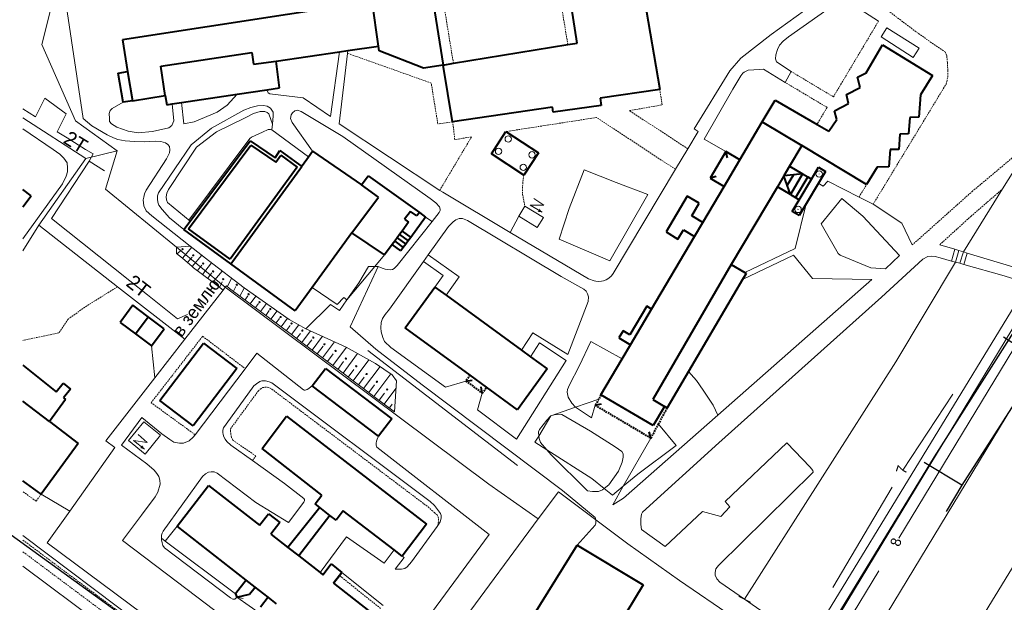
# Model space of a CAD drawing. Extents: x 13 to 4138, y -4831 to -1000.
# Tile 156 of 203: x 1999 to 2305, y -1722 to -1541. Entities that reach past the tile are written whole.
import ezdxf
from ezdxf.enums import TextEntityAlignment as Align

# ---------------------------------------------------------------- set-up
doc = ezdxf.new("R2010")
doc.units = 0
doc.header["$MEASUREMENT"] = 0
doc.linetypes.add('DASHED', pattern=[0.75, 0.5, -0.25])
for name, color, linetype in [('11', 7, 'CONTINUOUS'), ('13', 7, 'CONTINUOUS'), ('16', 7, 'CONTINUOUS'), ('18', 7, 'CONTINUOUS'), ('19', 7, 'CONTINUOUS'), ('24', 7, 'CONTINUOUS'), ('25', 7, 'CONTINUOUS'), ('37', 7, 'CONTINUOUS'), ('40', 7, 'CONTINUOUS'), ('42', 7, 'CONTINUOUS'), ('6', 7, 'CONTINUOUS'), ('7', 7, 'CONTINUOUS'), ('ПЕШЕХОДНЫЕ_ДОРОЖКИ', 3, 'CONTINUOUS'), ('ТРОТУАРЫ', 7, 'CONTINUOUS')]:
    doc.layers.add(name, color=color, linetype=linetype)
doc.styles.get("Standard").update_dxf_attribs({"font": 'txt', "height": 0.2})

msp = doc.modelspace()

# ---------------------------------------------------------------- linework, layer by layer
at = {"layer": '11', "color": 253, "linetype": 'Continuous', "lineweight": 0}
for p, q in [((2010.84, -1528.99), (2005.91, -1548.88)), ((2005.91, -1548.88), (2016.32, -1572.53)), ((2000, -1571.61), (2019.57, -1584.25)), ((2016.32, -1572.53), (2029.27, -1581.88)), ((2077.4, -1575.36), (2088.81, -1583.69)), ((2029.27, -1581.88), (2025.65, -1593.77)), ((2019.57, -1584.25), (2004.92, -1604.98)), ((2304.51, -1593.7), (2310.31, -1584.48)), ((2169.84, -1599.73), (2174.48, -1587.8)), ((2174.48, -1587.8), (2184.44, -1591.67)), ((2025.65, -1593.77), (2047.7, -1611.78)), ((2184.44, -1591.67), (2194.2, -1595.46)), ((2292.32, -1613.23), (2304.51, -1593.7)), ((2194.2, -1595.46), (2182.39, -1615.99)), ((2166.73, -1609.34), (2169.84, -1599.73)), ((2004.92, -1604.98), (2000, -1612.88)), ((2004.92, -1604.98), (2029.39, -1624.07)), ((2182.39, -1615.99), (2166.73, -1609.34)), ((2047.7, -1611.78), (2062.9, -1624.19)), ((2112.4, -1614.21), (2109.39, -1617.82)), ((2109.39, -1617.82), (2100.71, -1628.15)), ((2271.31, -1647.44), (2289.86, -1616.42)), ((2029.39, -1624.07), (2050.31, -1640.39)), ((2050.31, -1640.39), (2062.19, -1625.11)), ((2062.19, -1625.11), (2062.9, -1624.19)), ((2062.9, -1624.19), (2144.79, -1685.44)), ((2097.64, -1629.58), (2089.88, -1624.33)), ((2099.73, -1627.46), (2097.64, -1629.58)), ((2100.71, -1628.15), (2099.73, -1627.46)), ((2040.97, -1652.41), (2050.31, -1640.39)), ((2039.98, -1642.46), (2040.97, -1652.41)), ((2224.33, -1721.15), (2271.31, -1647.44)), ((2025.79, -1671.94), (2040.97, -1652.41)), ((2164.12, -1664.17), (2171.72, -1661.45)), ((2171.72, -1661.45), (2178.99, -1659.02)), ((2160.31, -1670.48), (2164.12, -1664.17)), ((2197.54, -1666.78), (2203.05, -1673.36)), ((2159.16, -1672.33), (2160.31, -1670.48)), ((2014.54, -1693.78), (2028.52, -1673.97)), ((2028.52, -1673.97), (2025.79, -1671.94)), ((2162.85, -1674.71), (2159.16, -1672.33)), ((2203.05, -1673.36), (2191.17, -1682.31)), ((2176.79, -1683.68), (2162.85, -1674.71)), ((2191.17, -1682.31), (2186.61, -1686.06)), ((2144.79, -1685.44), (2160.13, -1696.19)), ((2180.64, -1686.77), (2176.79, -1683.68)), ((2186.61, -1686.06), (2183.23, -1688.85)), ((2014.54, -1693.78), (2005.64, -1688.52)), ((2160.13, -1696.19), (2166.44, -1687.79)), ((2166.44, -1687.79), (2178.05, -1696.46)), ((2183.23, -1688.85), (2180.64, -1686.77)), ((2007.57, -1703.65), (2014.54, -1693.78)), ((2160.13, -1696.19), (2123.03, -1746.51)), ((2178.05, -1696.46), (2188.03, -1703.92)), ((2072.16, -1751.55), (2007.57, -1703.65)), ((2188.03, -1703.92), (2204.09, -1715.29)), ((2204.09, -1715.29), (2220.77, -1726.73)), ((2222.54, -1720.26), (2226.12, -1722.04))]:
    msp.add_line(p, q, dxfattribs=at)
at = {"layer": '13', "color": 253, "linetype": 'Continuous', "lineweight": 40}
for p, q in [((2172.28, -1548.39), (2168.59, -1525)), ((2126.56, -1529.46), (2130.6, -1555.2)), ((2108.53, -1535.52), (2030.91, -1547.41)), ((2110.55, -1549.32), (2108.53, -1535.52)), ((2193.11, -1534.35), (2197.95, -1562.84)), ((2030.91, -1547.41), (2032.55, -1557.23)), ((2169.36, -1548.87), (2172.28, -1548.39)), ((2042.83, -1555.57), (2071.17, -1551.36)), ((2071.17, -1551.36), (2071.7, -1554.95)), ((2078.7, -1554.04), (2098.38, -1551.12)), ((2098.38, -1551.12), (2101.02, -1550.73)), ((2101.02, -1550.73), (2110.55, -1549.32)), ((2110.77, -1550.78), (2110.55, -1549.32)), ((2124.53, -1556.17), (2110.77, -1550.78)), ((2133.81, -1554.67), (2169.36, -1548.87)), ((2262.08, -1557.68), (2267.18, -1548.93)), ((2267.18, -1548.93), (2282.72, -1558.46)), ((2071.7, -1554.95), (2078.7, -1554.04)), ((2079.8, -1562.28), (2078.7, -1554.04)), ((2130.6, -1555.2), (2133.81, -1554.67)), ((2029.61, -1557.72), (2032.55, -1557.23)), ((2031.12, -1566.78), (2029.61, -1557.72)), ((2032.55, -1557.23), (2034.07, -1566.29)), ((2044.25, -1564.7), (2042.83, -1555.57)), ((2130.6, -1555.2), (2124.53, -1556.17)), ((2133.57, -1572.84), (2130.6, -1555.2)), ((2259.44, -1559.02), (2262.08, -1557.68)), ((2260.29, -1562.17), (2259.44, -1559.02)), ((2282.72, -1558.46), (2279.03, -1564.42)), ((2066.54, -1564.27), (2075.82, -1562.88)), ((2075.82, -1562.88), (2079.8, -1562.28)), ((2197.95, -1562.84), (2179.45, -1565.55)), ((2197.95, -1562.84), (2197.95, -1562.84)), ((2256, -1564.41), (2260.29, -1562.17)), ((2034.07, -1566.29), (2031.12, -1566.78)), ((2034.07, -1566.29), (2044.25, -1564.7)), ((2044.25, -1564.7), (2044.78, -1567.55)), ((2046.43, -1567.3), (2049.27, -1566.87)), ((2049.27, -1566.87), (2066.54, -1564.27)), ((2179.45, -1565.55), (2179.72, -1567.82)), ((2229.81, -1572.9), (2233.82, -1566.11)), ((2233.82, -1566.11), (2246.83, -1573.63)), ((2256.61, -1567.16), (2256, -1564.41)), ((2279.03, -1564.42), (2278.46, -1571.41)), ((2044.78, -1567.55), (2046.43, -1567.3)), ((2164.65, -1568.31), (2133.57, -1572.84)), ((2164.86, -1569.9), (2164.65, -1568.31)), ((2179.72, -1567.82), (2164.86, -1569.9)), ((2252.3, -1569.39), (2256.61, -1567.16)), ((2252.96, -1572.09), (2252.3, -1569.39)), ((2222.86, -1584.65), (2229.81, -1572.9)), ((2229.81, -1572.9), (2242.07, -1580.21)), ((2250.54, -1575.78), (2252.96, -1572.09)), ((2275.66, -1571.48), (2275.29, -1576.55)), ((2278.46, -1571.41), (2275.66, -1571.48)), ((2145.63, -1582.78), (2150.14, -1575.88)), ((2150.14, -1575.88), (2160.22, -1582.48)), ((2246.83, -1573.63), (2250.54, -1575.78)), ((2051.94, -1603.75), (2070.63, -1578.73)), ((2070.63, -1578.73), (2078.4, -1584.01)), ((2272.58, -1576.66), (2272.24, -1581.43)), ((2275.29, -1576.55), (2272.58, -1576.66)), ((2051.45, -1606.07), (2070.86, -1580.1)), ((2070.86, -1580.1), (2078.66, -1585.39)), ((2078.4, -1584.01), (2079.89, -1581.8)), ((2079.89, -1581.8), (2086.65, -1586.7)), ((2088.81, -1583.69), (2090.05, -1581.95)), ((2090.05, -1581.95), (2105.24, -1592.37)), ((2218.48, -1582.06), (2213.59, -1590.33)), ((2218.97, -1584), (2218.48, -1582.06)), ((2222.86, -1584.65), (2218.48, -1582.06)), ((2242.07, -1580.21), (2238.28, -1586.6)), ((2262.24, -1592.34), (2242.07, -1580.21)), ((2269.53, -1581.49), (2269.14, -1586.82)), ((2272.24, -1581.43), (2269.53, -1581.49)), ((2078.66, -1585.39), (2080.14, -1583.22)), ((2080.14, -1583.22), (2085.25, -1586.92)), ((2086.94, -1586.3), (2088.81, -1583.69)), ((2155.71, -1589.38), (2145.63, -1582.78)), ((2160.22, -1582.48), (2155.71, -1589.38)), ((2217.97, -1592.92), (2222.86, -1584.65)), ((2085.25, -1586.92), (2064.4, -1615.51)), ((2065.21, -1616.1), (2086.06, -1587.51)), ((2086.06, -1587.51), (2086.65, -1586.7)), ((2086.65, -1586.7), (2086.94, -1586.3)), ((2238.28, -1586.6), (2236.49, -1589.63)), ((2238.28, -1586.6), (2242.34, -1589)), ((2249.42, -1588.24), (2241.26, -1601.97)), ((2245.09, -1590.63), (2247.27, -1586.97)), ((2247.27, -1586.97), (2249.42, -1588.24)), ((2265.53, -1586.92), (2262.24, -1592.34)), ((2269.14, -1586.82), (2265.53, -1586.92)), ((2105.24, -1592.37), (2107.34, -1589.58)), ((2107.34, -1589.58), (2123.23, -1600.99)), ((2215.52, -1589.84), (2213.59, -1590.33)), ((2213.59, -1590.33), (2217.97, -1592.92)), ((2236.49, -1589.63), (2234.5, -1593)), ((2239.55, -1589.3), (2236.49, -1589.63)), ((2237.53, -1592.54), (2236.49, -1589.63)), ((2239.55, -1589.3), (2237.53, -1592.54)), ((2242.34, -1589), (2238.55, -1595.41)), ((2242.34, -1589), (2239.55, -1589.3)), ((2243.97, -1589.96), (2240.18, -1596.37)), ((2241.3, -1597.04), (2245.09, -1590.63)), ((2242.34, -1589), (2243.97, -1589.96)), ((2243.97, -1589.96), (2245.09, -1590.63)), ((2002.55, -1595.8), (2000, -1593.9)), ((2110.48, -1596.22), (2105.24, -1592.37)), ((2211.33, -1604.14), (2217.97, -1592.92)), ((2234.5, -1593), (2220.17, -1617.2)), ((2238.55, -1595.41), (2234.5, -1593)), ((2238.55, -1595.41), (2237.53, -1592.54)), ((2000, -1599.24), (2002.55, -1595.8)), ((2102.22, -1607.38), (2110.48, -1596.22)), ((2206.48, -1595.96), (2199.91, -1607.07)), ((2210.2, -1598.16), (2206.48, -1595.96)), ((2238.55, -1595.41), (2240.18, -1596.37)), ((2239.12, -1600.7), (2241.3, -1597.04)), ((2240.18, -1596.37), (2241.3, -1597.04)), ((2207.88, -1602.1), (2210.2, -1598.16)), ((2120.46, -1600.68), (2118.65, -1603.1)), ((2118.65, -1603.1), (2119.84, -1604.06)), ((2122.47, -1602.07), (2120.46, -1600.68)), ((2125.18, -1602.43), (2120.55, -1608.75)), ((2123.23, -1600.99), (2122.47, -1602.07)), ((2123.23, -1600.99), (2125.18, -1602.43)), ((2211.33, -1604.14), (2207.88, -1602.1)), ((2241.26, -1601.97), (2239.12, -1600.7)), ((2050.05, -1606.28), (2051.94, -1603.75)), ((2064.62, -1616.91), (2050.05, -1606.28)), ((2064.4, -1615.51), (2051.45, -1606.07)), ((2117.86, -1606.77), (2117.09, -1607.82)), ((2119.84, -1604.06), (2117.86, -1606.77)), ((2117.86, -1606.77), (2120.55, -1608.75)), ((2203.59, -1609.25), (2205.29, -1606.37)), ((2205.29, -1606.37), (2208.79, -1608.44)), ((2208.79, -1608.44), (2211.33, -1604.14)), ((2102.22, -1607.38), (2089.88, -1624.33)), ((2112.4, -1614.21), (2102.22, -1607.38)), ((2116.32, -1608.87), (2115.55, -1609.92)), ((2117.09, -1607.82), (2116.32, -1608.87)), ((2116.32, -1608.87), (2119.01, -1610.84)), ((2117.09, -1607.82), (2119.78, -1609.79)), ((2119.78, -1609.79), (2119.01, -1610.84)), ((2120.55, -1608.75), (2119.78, -1609.79)), ((2195.41, -1631.06), (2208.79, -1608.44)), ((2199.91, -1607.07), (2203.59, -1609.25)), ((2114.78, -1610.96), (2112.4, -1614.21)), ((2115.55, -1609.92), (2114.78, -1610.96)), ((2117.47, -1612.94), (2114.78, -1610.96)), ((2115.55, -1609.92), (2118.24, -1611.89)), ((2118.24, -1611.89), (2117.47, -1612.94)), ((2119.01, -1610.84), (2118.24, -1611.89)), ((2064.62, -1616.91), (2065.21, -1616.1)), ((2084.65, -1631.52), (2064.62, -1616.91)), ((2220.17, -1617.2), (2195.84, -1659.05)), ((2220.17, -1617.2), (2224.36, -1619.66)), ((2223.69, -1621.83), (2206.9, -1650.42)), ((2224.81, -1619.93), (2223.69, -1621.83)), ((2224.36, -1619.66), (2224.81, -1619.93)), ((2089.88, -1624.33), (2084.65, -1631.52)), ((2118.85, -1636.87), (2128.08, -1624.19)), ((2128.08, -1624.19), (2131.51, -1626.69)), ((2131.51, -1626.69), (2154.94, -1643.77)), ((2034.16, -1629.84), (2030.19, -1635.16)), ((2038.92, -1633.38), (2034.16, -1629.84)), ((2193.89, -1630.16), (2188.67, -1638.98)), ((2188.88, -1642.1), (2195.41, -1631.06)), ((2195.41, -1631.06), (2193.89, -1630.16)), ((2034.95, -1638.71), (2038.92, -1633.38)), ((2043.95, -1637.14), (2038.92, -1633.38)), ((2030.19, -1635.16), (2034.95, -1638.71)), ((2039.98, -1642.46), (2043.95, -1637.14)), ((2139, -1651.56), (2118.85, -1636.87)), ((2034.95, -1638.71), (2039.98, -1642.46)), ((2186.55, -1637.73), (2185.24, -1639.95)), ((2185.24, -1639.95), (2188.88, -1642.1)), ((2188.67, -1638.98), (2186.55, -1637.73)), ((2042.52, -1659.37), (2056.15, -1641.59)), ((2056.15, -1641.59), (2066.5, -1649.52)), ((2186.28, -1646.51), (2188.88, -1642.1)), ((2154.94, -1643.77), (2157.72, -1645.8)), ((2157.72, -1645.8), (2162.96, -1649.62)), ((2179.66, -1657.69), (2186.28, -1646.51)), ((2000, -1648.43), (2010.3, -1656.72)), ((2066.5, -1649.52), (2052.87, -1667.3)), ((2089.92, -1654.87), (2094.04, -1649.44)), ((2094.04, -1649.44), (2114.64, -1665.06)), ((2162.96, -1649.62), (2153.72, -1662.29)), ((2144.11, -1655.28), (2139, -1651.56)), ((2206.9, -1650.42), (2200.26, -1661.74)), ((2010.3, -1656.72), (2012.48, -1654.01)), ((2012.48, -1654.01), (2014.77, -1655.85)), ((2110.52, -1670.49), (2089.92, -1654.87)), ((2137.68, -1653.37), (2139.65, -1653.06)), ((2142.79, -1657.1), (2142.48, -1655.12)), ((2153.72, -1662.29), (2144.11, -1655.28)), ((2014.77, -1655.85), (2012.59, -1658.57)), ((2012.59, -1658.57), (2013.28, -1659.12)), ((2195.9, -1667.22), (2179.66, -1657.69)), ((2008.22, -1665.97), (2000, -1659.61)), ((2013.28, -1659.12), (2008.22, -1665.97)), ((2052.87, -1667.3), (2042.52, -1659.37)), ((2177.88, -1660.91), (2179.82, -1660.41)), ((2195.84, -1659.05), (2199.41, -1661.24)), ((2199.41, -1661.24), (2195.9, -1667.22)), ((2200.26, -1661.74), (2199.41, -1661.24)), ((2008.22, -1665.97), (2017.2, -1672.78)), ((2114.64, -1665.06), (2110.52, -1670.49)), ((2195.22, -1671.09), (2194.64, -1669.17)), ((2017.2, -1672.78), (2005.64, -1688.52)), ((2005.64, -1688.52), (2000, -1684.39))]:
    msp.add_line(p, q, dxfattribs=at)
at = {"layer": '13', "color": 253, "linetype": 'DASHED', "lineweight": 40}
for p, q in [((2139, -1651.56), (2137.68, -1653.37)), ((2137.68, -1653.37), (2142.79, -1657.1)), ((2142.79, -1657.1), (2144.11, -1655.28)), ((2179.66, -1657.69), (2178.99, -1659.02)), ((2178.99, -1659.02), (2177.88, -1660.91)), ((2177.88, -1660.91), (2195.22, -1671.09)), ((2197.54, -1666.78), (2200.26, -1661.74)), ((2195.22, -1671.09), (2197.54, -1666.78))]:
    msp.add_line(p, q, dxfattribs=at)
at = {"layer": '16', "color": 253, "linetype": 'Continuous', "lineweight": 0}
for p, q in [((2158.81, -1596.71), (2161.91, -1598.77)), ((2154.12, -1602.18), (2156.01, -1599.07)), ((2156.01, -1599.07), (2161.76, -1602.57)), ((2161.91, -1598.77), (2157.66, -1598.77)), ((2157.66, -1598.77), (2161.35, -1600.93)), ((2159.87, -1605.68), (2154.12, -1602.18)), ((2161.76, -1602.57), (2159.87, -1605.68)), ((2032.85, -1671.84), (2037.6, -1666)), ((2037.6, -1666), (2042.76, -1670.2)), ((2035.81, -1670), (2038.61, -1672.46)), ((2042.76, -1670.2), (2038.02, -1676.04)), ((2038.02, -1676.04), (2032.85, -1671.84)), ((2038.61, -1672.46), (2034.4, -1671.88)), ((2034.4, -1671.88), (2037.77, -1674.52))]:
    msp.add_line(p, q, dxfattribs=at)
for points in [[(2161.35, -1600.93), (2160.57, -1599.85), (2159.99, -1600.77)], [(2037.77, -1674.52), (2037.13, -1673.35), (2036.44, -1674.19)]]:
    msp.add_solid(points, dxfattribs=at)
at = {"layer": '18', "color": 253, "linetype": 'Continuous', "lineweight": 0}
for p, q in [((2003.87, -1571.34), (2006.85, -1565.55)), ((2006.85, -1565.55), (2013.39, -1570.39)), ((2000, -1568.77), (2003.87, -1571.34)), ((2013.39, -1570.39), (2010.68, -1575.99)), ((2010.68, -1575.99), (2013.73, -1577.86)), ((2013.73, -1577.86), (2019.49, -1581.4)), ((2019.49, -1581.4), (2021.78, -1582.81)), ((2020.56, -1585.07), (2008.83, -1602.84)), ((2021.78, -1582.81), (2020.56, -1585.07)), ((2020.56, -1585.07), (2025.31, -1588.05)), ((2008.83, -1602.84), (2033.24, -1622.24)), ((2033.24, -1622.24), (2038.69, -1626.57)), ((2038.69, -1626.57), (2048.08, -1634.03)), ((2048.08, -1634.03), (2051.2, -1632.72))]:
    msp.add_line(p, q, dxfattribs=at)
at = {"layer": '24', "color": 253, "linetype": 'DASHED', "lineweight": 0}
for p, q in [((2169.36, -1548.87), (2165.06, -1522.57)), ((2133.81, -1554.67), (2129.6, -1528.92)), ((2278.25, -1545.36), (2268.16, -1537.75)), ((2265.96, -1541.56), (2251.93, -1565.08)), ((2286.77, -1551.25), (2278.25, -1545.36)), ((2126.9, -1560.81), (2100.91, -1551.58)), ((2287.17, -1552.31), (2286.77, -1551.25)), ((2287.36, -1554.47), (2287.17, -1552.31)), ((2287.49, -1557.04), (2287.36, -1554.47)), ((2251.93, -1565.08), (2238.82, -1557.25)), ((2287.49, -1558.94), (2287.49, -1557.04)), ((2128.96, -1573.48), (2126.9, -1560.81)), ((2249.96, -1568.38), (2236.92, -1560.6)), ((2286.97, -1561.11), (2287.49, -1558.94)), ((2198.69, -1567.58), (2197.95, -1562.84)), ((2264.28, -1598.45), (2286.97, -1561.11)), ((2188.51, -1569.38), (2198.69, -1567.58)), ((2206.64, -1581.19), (2188.51, -1569.38)), ((2249.96, -1568.38), (2246.83, -1573.63)), ((2133.57, -1572.84), (2128.96, -1573.48)), ((2134.26, -1578.41), (2133.57, -1572.84)), ((2178.3, -1571.51), (2150.14, -1575.88)), ((2202.81, -1587.59), (2178.3, -1571.51)), ((2129.56, -1594.13), (2139.47, -1577.5)), ((2139.47, -1577.5), (2134.26, -1578.41)), ((2314.4, -1578.31), (2295.19, -1594.37)), ((2155.45, -1590.89), (2155.3, -1593.08)), ((2155.71, -1589.38), (2155.45, -1590.89)), ((2155.3, -1593.08), (2155.3, -1595.32)), ((2259.89, -1596.21), (2262.24, -1592.34)), ((2295.19, -1594.37), (2276.43, -1611.1)), ((2294.66, -1602.21), (2304.51, -1593.7)), ((2155.3, -1595.32), (2156.01, -1599.07)), ((2284.98, -1611.01), (2294.66, -1602.21)), ((2029.39, -1624.07), (2019.25, -1630.41)), ((2019.25, -1630.41), (2014.06, -1634.14)), ((2014.06, -1634.14), (2011.18, -1638.43)), ((2011.18, -1638.43), (2000, -1640.73)), ((2039.86, -1660.1), (2055.86, -1639.46)), ((2055.86, -1639.46), (2069.11, -1649.53)), ((2073.78, -1655.84), (2074.51, -1655.42)), ((2074.51, -1655.42), (2075.2, -1655.32)), ((2075.2, -1655.32), (2075.94, -1655.32)), ((2075.94, -1655.32), (2076.6, -1655.44)), ((2076.6, -1655.44), (2077.34, -1655.86)), ((2064.52, -1668.23), (2073.1, -1656.5)), ((2073.1, -1656.5), (2073.78, -1655.84)), ((2077.34, -1655.86), (2125.91, -1692.46)), ((2053.53, -1670.05), (2039.86, -1660.1)), ((2064.49, -1668.96), (2064.52, -1668.23)), ((2064.66, -1669.99), (2064.49, -1668.96)), ((2064.79, -1670.88), (2064.66, -1669.99)), ((2065.22, -1671.69), (2064.79, -1670.88)), ((2072.39, -1676.64), (2065.22, -1671.69)), ((2071.35, -1678.08), (2072.39, -1676.64)), ((2004.13, -1690.66), (2000, -1687.76)), ((2004.13, -1690.66), (2005.64, -1688.52)), ((2125.91, -1692.46), (2127.88, -1694.25)), ((2127.88, -1694.25), (2128.72, -1694.96)), ((2128.72, -1694.96), (2129.09, -1695.58)), ((2129.21, -1696.22), (2129.01, -1698.2)), ((2129.09, -1695.58), (2129.21, -1696.22)), ((2000, -1702.77), (2015.69, -1714.51)), ((2000, -1706.41), (2107.31, -1786.46)), ((2111.18, -1723.99), (2098.41, -1713.8)), ((2015.69, -1714.51), (2109.05, -1783.85))]:
    msp.add_line(p, q, dxfattribs=at)
at = {"layer": '24', "color": 253, "linetype": 'Continuous', "lineweight": 0}
for p, q in [((2012.28, -1529.04), (2018.75, -1571.83)), ((2248.09, -1534.39), (2232.57, -1545.77)), ((2265.96, -1541.56), (2257.57, -1536.19)), ((2251.66, -1536.85), (2238, -1546.48)), ((2266.73, -1546.47), (2268.54, -1543.62)), ((2268.54, -1543.62), (2278.57, -1550)), ((2232.57, -1545.77), (2223.13, -1553.05)), ((2236.29, -1547.77), (2235.2, -1549.05)), ((2238, -1546.48), (2236.29, -1547.77)), ((2276.76, -1552.85), (2266.73, -1546.47)), ((2095.58, -1571.2), (2098.38, -1551.12)), ((2100.91, -1551.58), (2098.25, -1573.52)), ((2101.02, -1550.73), (2100.91, -1551.58)), ((2234.55, -1550.39), (2234.06, -1552.07)), ((2235.2, -1549.05), (2234.55, -1550.39)), ((2278.57, -1550), (2276.76, -1552.85)), ((2223.13, -1553.05), (2219.73, -1556.98)), ((2234.06, -1552.07), (2233.96, -1553.31)), ((2233.96, -1553.31), (2234.22, -1554.23)), ((2234.22, -1554.23), (2238.82, -1557.25)), ((2219.73, -1556.98), (2208.62, -1575.05)), ((2223.78, -1557.75), (2223.19, -1558.61)), ((2224.19, -1557.47), (2223.78, -1557.75)), ((2225.41, -1556.85), (2224.19, -1557.47)), ((2228.98, -1556.56), (2225.41, -1556.85)), ((2230.23, -1556.52), (2228.98, -1556.56)), ((2236.92, -1560.6), (2230.23, -1556.52)), ((2238.82, -1557.25), (2236.92, -1560.6)), ((2223.19, -1558.61), (2220.66, -1562.75)), ((2075.82, -1562.88), (2076.22, -1563.81)), ((2076.22, -1563.81), (2076.7, -1564.12)), ((2220.66, -1562.75), (2211.79, -1578.25)), ((2031.12, -1566.78), (2027.73, -1568.69)), ((2049.27, -1566.87), (2050.01, -1573.47)), ((2063.45, -1567.7), (2066.54, -1564.27)), ((2076.7, -1564.12), (2087.09, -1565.39)), ((2087.09, -1565.39), (2095.58, -1571.2)), ((2027.11, -1569.35), (2026.8, -1570.28)), ((2027.73, -1568.69), (2027.11, -1569.35)), ((2046.86, -1572.54), (2046.43, -1567.3)), ((2053.24, -1572.81), (2060.37, -1569.89)), ((2058.59, -1574.84), (2068.63, -1569.2)), ((2060.37, -1569.89), (2063.45, -1567.7)), ((2068.63, -1569.2), (2070.89, -1568.38)), ((2070.89, -1568.38), (2072.88, -1567.87)), ((2071.64, -1570.26), (2073.74, -1569.6)), ((2072.88, -1567.87), (2074.75, -1567.79)), ((2073.74, -1569.6), (2075.15, -1569.6)), ((2074.75, -1567.79), (2075.88, -1567.99)), ((2075.15, -1569.6), (2075.89, -1569.91)), ((2075.88, -1567.99), (2076.97, -1568.65)), ((2075.89, -1569.91), (2076.47, -1570.41)), ((2076.97, -1568.65), (2077.78, -1569.82)), ((2077.78, -1569.82), (2077.82, -1570.95)), ((2083.75, -1570.02), (2083.38, -1570.72)), ((2084.54, -1569.46), (2083.75, -1570.02)), ((2085.38, -1569.23), (2084.54, -1569.46)), ((2086.49, -1569.6), (2085.38, -1569.23)), ((2099.41, -1577.43), (2086.49, -1569.6)), ((2018.75, -1571.83), (2021.38, -1574.1)), ((2026.8, -1570.28), (2026.88, -1571.84)), ((2026.88, -1571.84), (2026.95, -1572.7)), ((2026.95, -1572.7), (2027.5, -1573.44)), ((2046.27, -1574.02), (2046.86, -1572.54)), ((2050.01, -1573.47), (2053.24, -1572.81)), ((2060.16, -1575.95), (2069.08, -1571.58)), ((2069.08, -1571.58), (2071.64, -1570.26)), ((2076.47, -1570.41), (2077.57, -1573.62)), ((2077.82, -1570.95), (2077.57, -1573.62)), ((2083.38, -1570.72), (2083.19, -1571.79)), ((2083.19, -1571.79), (2083.7, -1573.05)), ((2083.7, -1573.05), (2090.05, -1581.95)), ((2009.36, -1581.49), (2000, -1575.03)), ((2021.38, -1574.1), (2026.21, -1576.92)), ((2027.5, -1573.44), (2029.14, -1574.49)), ((2029.14, -1574.49), (2032.68, -1575.74)), ((2032.68, -1575.74), (2035.8, -1576.32)), ((2035.8, -1576.32), (2040.32, -1575.89)), ((2040.32, -1575.89), (2045.34, -1574.76)), ((2045.34, -1574.76), (2046.27, -1574.02)), ((2052.33, -1580.02), (2058.59, -1574.84)), ((2053.9, -1580.77), (2060.16, -1575.95)), ((2077.57, -1573.62), (2077.4, -1575.36)), ((2098.25, -1573.52), (2129.56, -1594.13)), ((2209.85, -1575.82), (2206.64, -1581.19)), ((2208.62, -1575.05), (2209.85, -1575.82)), ((2026.21, -1576.92), (2028.12, -1577.84)), ((2028.12, -1577.84), (2029.53, -1578.34)), ((2029.53, -1578.34), (2031.79, -1578.78)), ((2031.79, -1578.78), (2034.63, -1579.01)), ((2034.63, -1579.01), (2037.74, -1579.04)), ((2037.74, -1579.04), (2041.12, -1578.89)), ((2041.12, -1578.89), (2042.82, -1578.92)), ((2042.82, -1578.92), (2044.32, -1579.39)), ((2126.58, -1596.65), (2099.41, -1577.43)), ((2211.79, -1578.25), (2218.48, -1582.06)), ((2011.42, -1582.88), (2009.36, -1581.49)), ((2042.09, -1594.88), (2052.33, -1580.02)), ((2044.32, -1579.39), (2045.02, -1579.89)), ((2045.02, -1579.89), (2045.52, -1580.48)), ((2045.22, -1593.92), (2053.9, -1580.77)), ((2045.52, -1580.48), (2045.69, -1581.56)), ((2045.69, -1581.56), (2045.58, -1582.53)), ((2206.64, -1581.19), (2202.81, -1587.59)), ((2012.76, -1584.17), (2011.42, -1582.88)), ((2013.71, -1585.61), (2012.76, -1584.17)), ((2044.58, -1584.36), (2038.33, -1594.12)), ((2045.58, -1582.53), (2044.58, -1584.36)), ((2013.47, -1589.72), (2013.81, -1588.38)), ((2013.86, -1587.09), (2013.71, -1585.61)), ((2013.81, -1588.38), (2013.86, -1587.09)), ((2202.81, -1587.59), (2183.5, -1619.92)), ((2012.28, -1592.07), (2013.47, -1589.72)), ((2250.21, -1591.28), (2248.75, -1592.79)), ((2259.89, -1596.21), (2250.21, -1591.28)), ((2000, -1609.19), (2012.28, -1592.07)), ((2038.33, -1594.12), (2037.77, -1595.24)), ((2044.68, -1594.98), (2045.22, -1593.92)), ((2129.56, -1594.13), (2130.49, -1594.74)), ((2247.24, -1591.9), (2248.75, -1592.79)), ((2037.56, -1596.21), (2037.36, -1597.06)), ((2037.36, -1597.06), (2037.62, -1598.96)), ((2037.77, -1595.24), (2037.56, -1596.21)), ((2041.82, -1595.89), (2042.09, -1594.88)), ((2041.82, -1596.83), (2041.82, -1595.89)), ((2041.9, -1597.77), (2041.82, -1596.83)), ((2044.56, -1596.14), (2044.68, -1594.98)), ((2044.6, -1597.08), (2044.56, -1596.14)), ((2044.95, -1597.86), (2044.6, -1597.08)), ((2128.39, -1598.05), (2126.58, -1596.65)), ((2130.49, -1594.74), (2151.49, -1607.26)), ((2248.17, -1604.53), (2254.54, -1596.71)), ((2254.54, -1596.71), (2261.1, -1602.17)), ((2264.28, -1598.45), (2259.89, -1596.21)), ((2037.62, -1598.96), (2038.33, -1600.46)), ((2038.33, -1600.46), (2040.05, -1602.07)), ((2042.29, -1598.7), (2041.9, -1597.77)), ((2043.3, -1600.1), (2042.29, -1598.7)), ((2045.56, -1602.68), (2043.3, -1600.1)), ((2051.94, -1603.75), (2044.95, -1597.86)), ((2129.45, -1599.26), (2128.39, -1598.05)), ((2129.43, -1601.01), (2129.71, -1600.42)), ((2129.73, -1599.93), (2129.45, -1599.26)), ((2129.71, -1600.42), (2129.73, -1599.93)), ((2243.43, -1598.31), (2239.99, -1612.18)), ((2273.15, -1604.33), (2264.28, -1598.45)), ((2040.05, -1602.07), (2052.03, -1611.47)), ((2050.05, -1606.28), (2045.56, -1602.68)), ((2125.18, -1602.43), (2127.24, -1603.76)), ((2127.24, -1603.76), (2129.43, -1601.01)), ((2133.72, -1603.95), (2134.56, -1603.3)), ((2134.56, -1603.3), (2135.59, -1602.84)), ((2135.59, -1602.84), (2136.66, -1602.84)), ((2136.66, -1602.84), (2138.19, -1603.53)), ((2138.19, -1603.53), (2167.35, -1620.89)), ((2151.49, -1607.26), (2154.12, -1602.18)), ((2261.1, -1602.17), (2272.45, -1614.41)), ((2116.29, -1617.49), (2127.24, -1603.76)), ((2126.01, -1614.15), (2132.33, -1605.35)), ((2132.33, -1605.35), (2133.72, -1603.95)), ((2247.29, -1736.5), (2326.64, -1605.58)), ((2253.36, -1613.78), (2248.17, -1604.53)), ((2276.43, -1611.1), (2273.15, -1604.33)), ((2175.78, -1621.58), (2151.49, -1607.26)), ((2052.03, -1611.47), (2057.71, -1615.93)), ((2224.36, -1619.66), (2239.99, -1612.18)), ((2289.72, -1612.45), (2284.98, -1611.01)), ((2057.71, -1615.93), (2068.74, -1624.43)), ((2124.54, -1616.21), (2126.01, -1614.15)), ((2126.01, -1614.15), (2135.58, -1621.03)), ((2223.69, -1621.83), (2239.47, -1614.28)), ((2239.47, -1614.28), (2245.43, -1621.53)), ((2254.02, -1614.28), (2253.36, -1613.78)), ((2263.59, -1618.18), (2254.02, -1614.28)), ((2266.88, -1627.34), (2279.7, -1615.55)), ((2272.45, -1614.41), (2268.11, -1618.48)), ((2279.7, -1615.55), (2281.28, -1614.67)), ((2281.28, -1614.67), (2282.39, -1614.54)), ((2282.39, -1614.54), (2283.54, -1614.67)), ((2283.54, -1614.67), (2285.09, -1615.13)), ((2285.09, -1615.13), (2288.61, -1616.09)), ((2314.2, -1619.88), (2293.55, -1613.61)), ((2104.41, -1622.84), (2107.39, -1617.84)), ((2107.39, -1617.84), (2109.39, -1617.82)), ((2109.39, -1617.82), (2110.39, -1617.81)), ((2109.75, -1619.15), (2110.39, -1617.81)), ((2110.39, -1617.81), (2111.66, -1618.28)), ((2111.66, -1618.28), (2112.59, -1618.65)), ((2112.59, -1618.65), (2113.18, -1618.77)), ((2113.18, -1618.77), (2114.13, -1618.82)), ((2113.91, -1631.01), (2124.54, -1616.21)), ((2114.13, -1618.82), (2114.88, -1618.7)), ((2114.88, -1618.7), (2115.39, -1618.38)), ((2115.39, -1618.38), (2116.29, -1617.49)), ((2124.54, -1616.21), (2130.66, -1620.6)), ((2268.11, -1618.48), (2263.59, -1618.18)), ((2292.47, -1617.13), (2304.98, -1620.65)), ((2101.75, -1636.58), (2109.75, -1619.15)), ((2130.66, -1620.6), (2128.08, -1624.19)), ((2135.58, -1621.03), (2131.51, -1626.69)), ((2167.35, -1620.89), (2173.43, -1624.28)), ((2177.52, -1622.22), (2175.78, -1621.58)), ((2181.27, -1621.91), (2180.48, -1622.22)), ((2182.07, -1621.38), (2181.27, -1621.91)), ((2182.96, -1620.64), (2182.07, -1621.38)), ((2183.5, -1619.92), (2182.96, -1620.64)), ((2263.91, -1621.85), (2215.99, -1663.99)), ((2245.43, -1621.53), (2263.91, -1621.85)), ((2260.56, -1738.66), (2332.77, -1619.69)), ((2304.98, -1620.65), (2312.39, -1623.09)), ((2068.74, -1624.43), (2082.78, -1634.22)), ((2100.71, -1628.15), (2104.41, -1622.84)), ((2173.43, -1624.28), (2174.36, -1624.79)), ((2174.36, -1624.79), (2175.1, -1625.49)), ((2178.13, -1622.37), (2177.52, -1622.22)), ((2178.99, -1622.4), (2178.13, -1622.37)), ((2179.8, -1622.37), (2178.99, -1622.4)), ((2180.48, -1622.22), (2179.8, -1622.37)), ((2244.17, -1734.86), (2312.39, -1623.09)), ((2098.41, -1631.45), (2100.71, -1628.15)), ((2175.1, -1625.49), (2175.52, -1626.28)), ((2175.52, -1626.28), (2175.75, -1627.26)), ((2175.75, -1627.26), (2175.71, -1628.61)), ((2216.33, -1672.54), (2266.88, -1627.34)), ((2087.89, -1637.12), (2095.58, -1629.58)), ((2095.58, -1629.58), (2098.41, -1631.45)), ((2112.56, -1632.67), (2113.91, -1631.01)), ((2175.71, -1628.61), (2169.39, -1645.12)), ((2082.78, -1634.22), (2087.89, -1637.12)), ((2111.31, -1635.2), (2111.75, -1633.92)), ((2111.75, -1633.92), (2112.56, -1632.67)), ((2109.71, -1643.48), (2101.75, -1636.58)), ((2111.21, -1636.88), (2111.31, -1635.2)), ((2111.4, -1638.04), (2111.21, -1636.88)), ((2111.82, -1639.85), (2111.4, -1638.04)), ((2112.35, -1641.07), (2111.82, -1639.85)), ((2158.45, -1638.41), (2154.94, -1643.77)), ((2169.39, -1645.12), (2158.45, -1638.41)), ((2124.08, -1654.51), (2109.71, -1643.48)), ((2114.34, -1642.95), (2112.35, -1641.07)), ((2131.4, -1655.28), (2114.34, -1642.95)), ((2157.72, -1645.8), (2160.58, -1641.47)), ((2160.58, -1641.47), (2168.81, -1646.97)), ((2176.52, -1641.11), (2172.89, -1648.7)), ((2186.28, -1646.51), (2176.52, -1641.11)), ((2072.74, -1644.74), (2069.11, -1649.53)), ((2087.2, -1656.14), (2072.74, -1644.74)), ((2069.11, -1649.53), (2053.53, -1670.05)), ((2168.81, -1646.97), (2153.38, -1671.4)), ((2172.89, -1648.7), (2169.86, -1654.5)), ((2063.14, -1666.76), (2071.8, -1654.87)), ((2071.8, -1654.87), (2072.55, -1654.2)), ((2072.55, -1654.2), (2073.61, -1653.48)), ((2073.61, -1653.48), (2074.28, -1653.28)), ((2074.28, -1653.28), (2075.39, -1653.28)), ((2075.39, -1653.28), (2076.59, -1653.59)), ((2076.59, -1653.59), (2077.4, -1653.95)), ((2077.4, -1653.95), (2126.63, -1690.82)), ((2088.86, -1655.66), (2088.37, -1655.97)), ((2089.47, -1655.21), (2088.86, -1655.66)), ((2089.92, -1654.87), (2089.47, -1655.21)), ((2167.74, -1687.34), (2124.08, -1654.51)), ((2137.68, -1653.37), (2131.4, -1655.28)), ((2169.86, -1654.5), (2169.3, -1656.02)), ((2087.41, -1656.22), (2087.2, -1656.14)), ((2087.78, -1656.2), (2087.41, -1656.22)), ((2088.37, -1655.97), (2087.78, -1656.2)), ((2141.29, -1662.33), (2142.79, -1657.1)), ((2169.3, -1656.02), (2169.2, -1656.83)), ((2169.2, -1656.83), (2169.51, -1658.39)), ((2169.51, -1658.39), (2170.62, -1660.21)), ((2170.62, -1660.21), (2171.72, -1661.45)), ((2171.72, -1661.45), (2176.78, -1664.76)), ((2176.78, -1664.76), (2177.88, -1660.91)), ((2037, -1664.65), (2030.62, -1673.26)), ((2043.15, -1669.74), (2037, -1664.65)), ((2153.38, -1671.4), (2141.29, -1662.33)), ((2162.86, -1665.53), (2164.12, -1664.17)), ((2164.12, -1664.17), (2165.09, -1663.89)), ((2165.09, -1663.89), (2167.04, -1663.62)), ((2167.04, -1663.62), (2167.56, -1663.76)), ((2167.56, -1663.76), (2176.44, -1668.92)), ((2215.99, -1663.99), (2186.66, -1689.78)), ((2062.11, -1668.6), (2062.36, -1667.88)), ((2062.36, -1667.88), (2063.14, -1666.76)), ((2160.58, -1668.46), (2162.86, -1665.53)), ((2045.65, -1671.49), (2043.15, -1669.74)), ((2052.96, -1670.79), (2051.71, -1671.94)), ((2053.53, -1670.05), (2052.96, -1670.79)), ((2062.11, -1669.3), (2062.11, -1668.6)), ((2062.25, -1669.96), (2062.11, -1669.3)), ((2062.47, -1670.65), (2062.25, -1669.96)), ((2062.81, -1671.43), (2062.47, -1670.65)), ((2110.15, -1671.37), (2110.52, -1670.49)), ((2160.26, -1669.1), (2160.58, -1668.46)), ((2160.31, -1670.48), (2160.26, -1669.1)), ((2160.44, -1671.2), (2160.31, -1670.48)), ((2176.44, -1668.92), (2184.12, -1673.77)), ((2030.62, -1673.26), (2038.51, -1679.05)), ((2046.9, -1672.34), (2045.65, -1671.49)), ((2048.71, -1672.64), (2046.9, -1672.34)), ((2049.86, -1672.64), (2048.71, -1672.64)), ((2051.71, -1671.94), (2049.86, -1672.64)), ((2063.42, -1672.13), (2062.81, -1671.43)), ((2064.62, -1673.25), (2063.42, -1672.13)), ((2071.35, -1678.08), (2064.62, -1673.25)), ((2109.84, -1672.63), (2109.94, -1672.09)), ((2109.84, -1673.26), (2109.84, -1672.63)), ((2109.99, -1673.87), (2109.84, -1673.26)), ((2109.94, -1672.09), (2110.15, -1671.37)), ((2144.89, -1701.03), (2109.99, -1673.87)), ((2160.91, -1672.41), (2160.44, -1671.2)), ((2162.85, -1674.71), (2160.91, -1672.41)), ((2184.12, -1673.77), (2186.16, -1675.2)), ((2186.61, -1686.06), (2195.22, -1671.09)), ((2192.59, -1694.06), (2216.33, -1672.54)), ((2237.5, -1672.53), (2218.27, -1690.81)), ((2244.69, -1680.08), (2237.5, -1672.53)), ((2164.21, -1676.32), (2162.85, -1674.71)), ((2175.51, -1687.44), (2164.21, -1676.32)), ((2186.16, -1675.2), (2186.58, -1675.99)), ((2186.62, -1677.02), (2186.3, -1678.6)), ((2186.58, -1675.99), (2186.62, -1677.02)), ((2286.57, -1745.57), (2328.66, -1676.77)), ((2038.51, -1679.05), (2040.81, -1681.05)), ((2081.31, -1685.22), (2071.35, -1678.08)), ((2186.3, -1678.6), (2185.09, -1681.35)), ((2245.51, -1681.14), (2244.69, -1680.08)), ((2040.81, -1681.05), (2041.61, -1682.05)), ((2041.61, -1682.05), (2042.26, -1683)), ((2042.26, -1683), (2042.56, -1684.11)), ((2043.6, -1699.98), (2055.85, -1683.02)), ((2055.85, -1683.02), (2056.72, -1682.21)), ((2056.72, -1682.21), (2057.67, -1681.66)), ((2057.67, -1681.66), (2058.53, -1681.54)), ((2058.53, -1681.54), (2059.48, -1681.57)), ((2059.48, -1681.57), (2060.34, -1681.96)), ((2060.34, -1681.96), (2072.42, -1691.12)), ((2185.09, -1681.35), (2182.07, -1685.58)), ((2216.2, -1710.61), (2245.64, -1681.72)), ((2245.64, -1681.72), (2245.51, -1681.14)), ((2042.61, -1685.36), (2041.97, -1687.9)), ((2042.56, -1684.11), (2042.61, -1685.36)), ((2087.35, -1689.85), (2081.31, -1685.22)), ((2182.07, -1685.58), (2180.64, -1686.77)), ((2183.33, -1691.78), (2186.61, -1686.06)), ((2041.07, -1689.35), (2036.81, -1695.01)), ((2041.97, -1687.9), (2041.07, -1689.35)), ((2177.83, -1695.77), (2167.74, -1687.34)), ((2177.09, -1687.72), (2175.51, -1687.44)), ((2178.86, -1687.67), (2177.09, -1687.72)), ((2180.11, -1687.21), (2178.86, -1687.67)), ((2180.64, -1686.77), (2180.11, -1687.21)), ((2072.42, -1691.12), (2082.51, -1697.3)), ((2082.51, -1697.3), (2087.3, -1690.94)), ((2087.3, -1690.94), (2087.52, -1690.45)), ((2087.49, -1690.12), (2087.35, -1689.85)), ((2087.52, -1690.45), (2087.49, -1690.12)), ((2126.63, -1690.82), (2127.89, -1692.05)), ((2127.89, -1692.05), (2128.83, -1693.22)), ((2186.66, -1689.78), (2183.33, -1691.78)), ((2219.74, -1692.46), (2216.89, -1695.48)), ((2218.27, -1690.81), (2219.74, -1692.46)), ((2036.81, -1695.01), (2030.96, -1702.92)), ((2128.83, -1693.22), (2129.81, -1694.47)), ((2129.81, -1694.47), (2129.97, -1695.16)), ((2129.97, -1695.16), (2129.97, -1695.95)), ((2192.07, -1696.13), (2192.3, -1694.69)), ((2192.3, -1694.69), (2192.59, -1694.06)), ((2211.28, -1693.93), (2199.68, -1704.8)), ((2216.89, -1695.48), (2211.28, -1693.93)), ((2044.18, -1703.14), (2047.91, -1698.43)), ((2128.8, -1698.54), (2120.76, -1709.57)), ((2129.01, -1698.2), (2128.8, -1698.54)), ((2129.7, -1697.06), (2129.01, -1698.2)), ((2129.97, -1695.95), (2129.7, -1697.06)), ((2172.23, -1704.39), (2177.88, -1698.14)), ((2178.05, -1696.46), (2177.83, -1695.77)), ((2177.88, -1698.14), (2178.11, -1697.49)), ((2178.11, -1697.49), (2178.05, -1696.46)), ((2192.07, -1697.88), (2192.07, -1696.13)), ((2192.23, -1699.52), (2192.07, -1697.88)), ((2043.09, -1702.22), (2043.12, -1701.23)), ((2043.12, -1701.23), (2043.32, -1700.63)), ((2043.32, -1700.63), (2043.6, -1699.98)), ((2118.26, -1737.26), (2144.89, -1701.03)), ((2199.68, -1704.8), (2192.23, -1699.52)), ((2030.96, -1702.92), (2048.02, -1715.89)), ((2043.07, -1702.65), (2043.09, -1702.22)), ((2043.24, -1703.6), (2043.07, -1702.65)), ((2044.18, -1703.14), (2043.09, -1702.22)), ((2043.52, -1704.44), (2043.24, -1703.6)), ((2044.02, -1705.22), (2043.52, -1704.44)), ((2066.07, -1719.5), (2044.18, -1703.14)), ((2092.34, -1712.85), (2100.61, -1701.74)), ((2100.61, -1701.74), (2112.3, -1709.97)), ((2064.53, -1720.68), (2044.02, -1705.22)), ((2112.3, -1709.97), (2115.41, -1705.81)), ((2118.5, -1708.17), (2117.92, -1707.73)), ((2115.66, -1711.76), (2118.5, -1708.17)), ((2120.76, -1709.57), (2119.48, -1711.09)), ((2215.41, -1711.73), (2216.2, -1710.61)), ((2000, -1710.88), (2080.18, -1770.67)), ((2111.97, -1723.04), (2099.17, -1712.82)), ((2116.14, -1711.84), (2115.66, -1711.76)), ((2117.7, -1711.81), (2116.14, -1711.84)), ((2118.67, -1711.59), (2117.7, -1711.81)), ((2119.48, -1711.09), (2118.67, -1711.59)), ((2215.21, -1712.84), (2215.41, -1711.73)), ((2215.21, -1713.7), (2215.21, -1712.84)), ((2215.74, -1714.81), (2215.21, -1713.7)), ((2048.02, -1715.89), (2096.06, -1752.09)), ((2216.59, -1715.8), (2215.74, -1714.81)), ((2224.33, -1721.15), (2216.59, -1715.8)), ((2065.2, -1721.12), (2064.53, -1720.68)), ((2065.84, -1721.12), (2065.2, -1721.12)), ((2066.5, -1720.51), (2065.84, -1721.12)), ((2244.17, -1734.86), (2224.33, -1721.15))]:
    msp.add_line(p, q, dxfattribs=at)
at = {"layer": '25', "color": 253, "linetype": 'Continuous', "lineweight": 0}
for p, q in [((2288.61, -1616.09), (2289.72, -1612.45)), ((2289.72, -1612.45), (2290.95, -1612.82)), ((2290.95, -1612.82), (2289.86, -1616.42)), ((2290.95, -1612.82), (2292.32, -1613.23)), ((2292.32, -1613.23), (2291.24, -1616.8)), ((2292.32, -1613.23), (2293.55, -1613.61)), ((2293.55, -1613.61), (2292.47, -1617.13)), ((2289.86, -1616.42), (2288.61, -1616.09)), ((2291.24, -1616.8), (2289.86, -1616.42)), ((2292.47, -1617.13), (2291.24, -1616.8))]:
    msp.add_line(p, q, dxfattribs=at)
at = {"layer": '37', "color": 253, "linetype": 'Continuous', "lineweight": 0}
for p, q in [((2074.43, -1576.06), (2071.03, -1577.64)), ((2076.25, -1575.23), (2074.43, -1576.06)), ((2076.97, -1575.21), (2076.25, -1575.23)), ((2077.4, -1575.36), (2076.97, -1575.21)), ((2070.51, -1578.05), (2051.56, -1603.42)), ((2071.03, -1577.64), (2070.51, -1578.05)), ((2047.7, -1611.78), (2052.03, -1611.47)), ((2047.71, -1612.09), (2047.7, -1611.78)), ((2047.78, -1613.71), (2047.71, -1612.09)), ((2047.99, -1613.89), (2049.17, -1612.67)), ((2049.59, -1615.25), (2052.49, -1611.83)), ((2049.59, -1615.25), (2047.78, -1613.71)), ((2052.64, -1617.84), (2049.59, -1615.25)), ((2051.11, -1616.55), (2052.56, -1614.85)), ((2052.64, -1617.84), (2055.64, -1614.3)), ((2053.03, -1618.17), (2052.64, -1617.84)), ((2055.81, -1620.28), (2053.03, -1618.17)), ((2054.22, -1619.07), (2055.64, -1617.4)), ((2055.81, -1620.28), (2058.59, -1616.6)), ((2059, -1622.69), (2055.81, -1620.28)), ((2057.4, -1621.48), (2058.73, -1619.74)), ((2059, -1622.69), (2061.97, -1619.21)), ((2063.56, -1624.03), (2064.79, -1621.39)), ((2062.19, -1625.11), (2059, -1622.69)), ((2061.15, -1624.32), (2061.92, -1622.5)), ((2063.26, -1623.84), (2062.9, -1624.19)), ((2064.25, -1624.58), (2063.26, -1623.84)), ((2067.45, -1626.98), (2064.25, -1624.58)), ((2065.44, -1625.47), (2066.22, -1623.98)), ((2067.45, -1626.98), (2068.8, -1624.47)), ((2070.66, -1629.37), (2067.45, -1626.98)), ((2069.05, -1628.17), (2069.89, -1626.88)), ((2070.66, -1629.37), (2072.43, -1627)), ((2073.86, -1631.77), (2070.66, -1629.37)), ((2072.26, -1630.57), (2073.26, -1629.23)), ((2073.86, -1631.77), (2075.71, -1629.29)), ((2077.06, -1634.16), (2073.86, -1631.77)), ((2075.46, -1632.97), (2076.58, -1631.48)), ((2077.06, -1634.16), (2079, -1631.58)), ((2080.27, -1636.56), (2077.06, -1634.16)), ((2078.66, -1635.36), (2079.7, -1633.98)), ((2080.27, -1636.56), (2082.28, -1633.87)), ((2083.47, -1638.95), (2080.27, -1636.56)), ((2081.87, -1637.76), (2083.11, -1636.09)), ((2083.47, -1638.95), (2085.75, -1635.9)), ((2087.89, -1637.12), (2100.51, -1642.84)), ((2086.67, -1641.35), (2083.47, -1638.95)), ((2085.07, -1640.15), (2086.26, -1638.56)), ((2086.67, -1641.35), (2089.34, -1637.78)), ((2089.88, -1643.75), (2093.07, -1639.47)), ((2089.88, -1643.75), (2086.67, -1641.35)), ((2088.28, -1642.55), (2089.79, -1640.52)), ((2091.48, -1644.94), (2093.28, -1642.54)), ((2093.08, -1646.14), (2096.8, -1641.16)), ((2096.28, -1648.54), (2100.53, -1642.85)), ((2100.51, -1642.84), (2109.56, -1647.96)), ((2093.08, -1646.14), (2089.88, -1643.75)), ((2096.28, -1648.54), (2093.08, -1646.14)), ((2094.68, -1647.34), (2096.48, -1644.94)), ((2099.49, -1650.93), (2104.04, -1644.84)), ((2099.49, -1650.93), (2096.28, -1648.54)), ((2097.89, -1649.73), (2099.68, -1647.33)), ((2102.69, -1653.33), (2107.55, -1646.82)), ((2105.89, -1655.72), (2110.99, -1648.9)), ((2109.56, -1647.96), (2114.79, -1651.41)), ((2102.69, -1653.33), (2099.49, -1650.93)), ((2101.09, -1652.13), (2102.89, -1649.73)), ((2104.29, -1654.53), (2106.09, -1652.12)), ((2109.1, -1658.12), (2114.34, -1651.11)), ((2114.79, -1651.41), (2116.07, -1653.29)), ((2105.89, -1655.72), (2102.69, -1653.33)), ((2109.1, -1658.12), (2105.89, -1655.72)), ((2107.49, -1656.92), (2109.29, -1654.52)), ((2112.3, -1660.52), (2115.93, -1655.66)), ((2116.07, -1653.29), (2115.5, -1662.91)), ((2112.3, -1660.52), (2109.1, -1658.12)), ((2110.7, -1659.32), (2112.35, -1657.11)), ((2115.5, -1662.91), (2112.3, -1660.52)), ((2113.9, -1661.71), (2114.78, -1660.54)), ((2040.37, -1731.67), (2000, -1701.33))]:
    msp.add_line(p, q, dxfattribs=at)
for centre in [(2049.63, -1612.4), (2052.94, -1614.32), (2056.01, -1616.89), (2059.09, -1619.3), (2062.28, -1621.72), (2066.46, -1623.45), (2070.14, -1626.4), (2073.55, -1628.86), (2076.9, -1631.01), (2080.1, -1633.48), (2083.51, -1635.49), (2086.85, -1637.71), (2090.26, -1639.86), (2093.72, -1641.96), (2097.2, -1644), (2100.41, -1646.39), (2103.61, -1648.79), (2106.81, -1651.18), (2110.02, -1653.58), (2113.22, -1655.98)]:
    msp.add_circle(centre, 0.2, dxfattribs=at)
at = {"layer": '40', "color": 253, "linetype": 'Continuous', "lineweight": 0}
for p, q in [((2367.03, -1545.85), (2272.23, -1702.12)), ((2019.57, -1584.25), (2029.27, -1581.88)), ((2107.2, -1643.92), (2153.72, -1679.64)), ((2206.9, -1650.42), (2209.33, -1653.17)), ((2209.33, -1653.17), (2211.49, -1656.19)), ((2211.49, -1656.19), (2214.5, -1660.91)), ((2289.06, -1657.4), (2273.5, -1681.01)), ((2214.5, -1660.91), (2215.99, -1663.99)), ((2270.19, -1686.32), (2251.72, -1717.54)), ((2266.08, -1712.27), (2250.98, -1737.16))]:
    msp.add_line(p, q, dxfattribs=at)
at = {"layer": '6', "color": 253, "linetype": 'Continuous', "lineweight": 40}
for p, q in [((2074.32, -1674.36), (2081.88, -1664.23)), ((2081.88, -1664.23), (2125.49, -1697.82)), ((2092.89, -1688.77), (2074.32, -1674.36)), ((2047.91, -1698.43), (2057.7, -1685.86)), ((2057.7, -1685.86), (2073.51, -1698.17)), ((2090.79, -1691.5), (2092.89, -1688.77)), ((2092.28, -1692.65), (2090.79, -1691.5)), ((2073.51, -1698.17), (2076.3, -1694.58)), ((2076.3, -1694.58), (2079.86, -1697.35)), ((2092.28, -1692.65), (2082.3, -1705.02)), ((2095.44, -1695.08), (2085.73, -1707.7)), ((2095.44, -1695.08), (2092.28, -1692.65)), ((2097.32, -1696.53), (2095.44, -1695.08)), ((2099.5, -1693.69), (2097.32, -1696.53)), ((2115.41, -1705.81), (2099.5, -1693.69)), ((2069.43, -1715.19), (2047.91, -1698.43)), ((2079.86, -1697.35), (2077.06, -1700.94)), ((2125.49, -1697.82), (2117.92, -1707.73)), ((2077.06, -1700.94), (2082.3, -1705.02)), ((2129.17, -1773.77), (2172.23, -1704.39)), ((2172.23, -1704.39), (2192.81, -1716.67)), ((2082.3, -1705.02), (2085.73, -1707.7)), ((2085.73, -1707.7), (2092.34, -1712.85)), ((2117.92, -1707.73), (2115.41, -1705.81)), ((2093.26, -1713.57), (2095.85, -1710.16)), ((2095.85, -1710.16), (2099.17, -1712.82)), ((2092.34, -1712.85), (2093.26, -1713.57)), ((2096.57, -1716.15), (2098.41, -1713.8)), ((2098.41, -1713.8), (2096.57, -1716.15)), ((2098.41, -1713.8), (2099.17, -1712.82)), ((2099.17, -1712.82), (2098.41, -1713.8)), ((2069.43, -1715.19), (2066.07, -1719.5)), ((2072.19, -1717.35), (2069.43, -1715.19)), ((2096.57, -1716.15), (2112.32, -1728.42)), ((2192.81, -1716.67), (2149.79, -1787.01)), ((2066.07, -1719.5), (2066.5, -1720.51)), ((2066.5, -1720.51), (2070.43, -1719.6)), ((2070.43, -1719.6), (2072.19, -1717.35)), ((2076.24, -1720.5), (2072.19, -1717.35)), ((2076.24, -1720.5), (2073.85, -1723.56)), ((2078.84, -1722.52), (2076.24, -1720.5))]:
    msp.add_line(p, q, dxfattribs=at)
at = {"layer": '7', "color": 253, "linetype": 'Continuous', "lineweight": 0}
for q in [(2068.46, -1720.9), (2074.13, -1725.88)]:
    msp.add_line((2066.5, -1720.51), q, dxfattribs=at)
for centre, radius in [((2150.86, -1578.18), 1), ((2147.85, -1582.01), 1), ((2158.24, -1583.1), 1), ((2155.53, -1586.99), 1), ((2247.49, -1589.05), 1), ((2247.49, -1589.05), 0.041), ((2240.95, -1600.06), 1), ((2240.95, -1600.06), 0.041)]:
    msp.add_circle(centre, radius, dxfattribs=at)
at = {"layer": 'ПЕШЕХОДНЫЕ_ДОРОЖКИ'}
for points in [[(2304.83, -1639.65), (2316.65, -1647.24), (2291.8, -1685.75), (2286.95, -1693.85)], [(2291.8, -1685.75), (2280.13, -1678.63)]]:
    msp.add_lwpolyline(points, dxfattribs=at)
at = {"layer": 'ТРОТУАРЫ'}
msp.add_lwpolyline([(1952.37, -1669.46), (2046.91, -1737.64), (2091.19, -1770.54), (2105.3, -1781.02), (2111.61, -1785.7), (2183.43, -1839.37), (2188.51, -1832.61), (2246.28, -1737.58), (2283.39, -1676.93), (2308.09, -1637.95), (2370.26, -1537.73), (2370.51, -1537.32), (2444, -1417.8), (2453.52, -1399.92)], dxfattribs=at)

# ---------------------------------------------------------------- texts
at = {"layer": '19', "color": 253, "linetype": 'Continuous', "lineweight": 0}
for s, height, rotation, p in [('2Т', 4.5, 328.5743, (2016.43, -1579.1)), ('2Т', 4.5, 322.235, (2035.92, -1623.89)), ('в землю', 4, 53.5488, (2053.86, -1630.5))]:
    msp.add_text(s, height=height, rotation=rotation, dxfattribs=at).set_placement(p, align=Align.MIDDLE)
at = {"layer": '42', "color": 253, "linetype": 'Continuous', "lineweight": 0}
for s, rotation, p in [('7', 71.5549, (2273.16, -1680.92)), ('8', 72.2419, (2271.34, -1703.39))]:
    msp.add_text(s, height=3.2, rotation=rotation, dxfattribs=at).set_placement(p, align=Align.MIDDLE)

doc.saveas('drawing.dxf')
